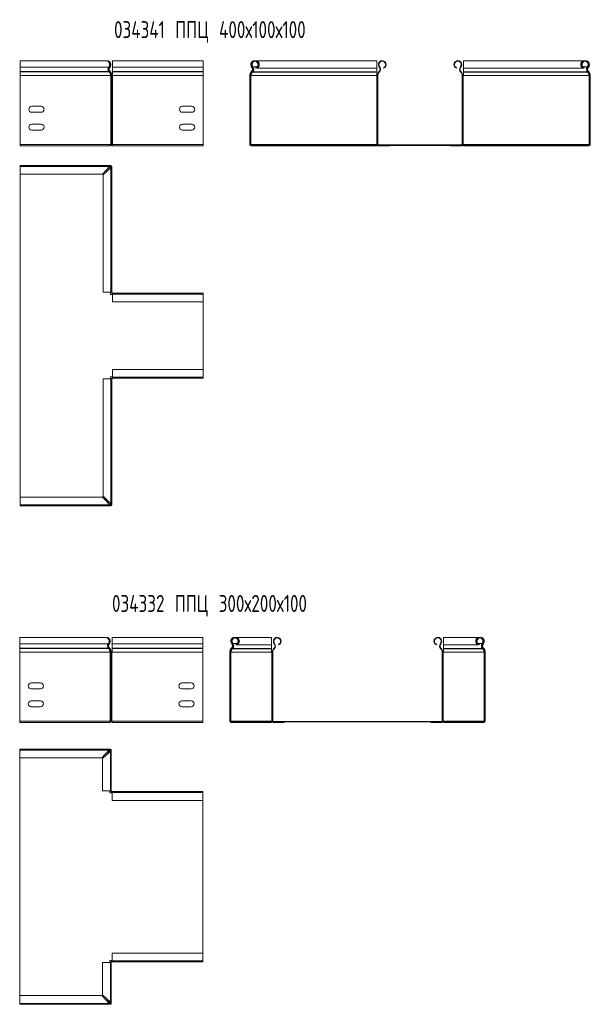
# Model space of a CAD drawing. Header units: millimetres. Extents: x -30 to 2745, y -5003 to 488.
# Tile 6 of 12: x 2074 to 2745, y -3547 to -2389. Entities that reach past the tile are written whole.
import ezdxf

# ---------------------------------------------------------------- set-up
doc = ezdxf.new("R2010")
doc.units = ezdxf.units.MM
doc.styles.add('SLDTEXTSTYLE0', font='TXT', dxfattribs={"width": 0.7, "bigfont": 'bigfont'})

msp = doc.modelspace()

# ---------------------------------------------------------------- linework, layer by layer
at = {"color": 7, "linetype": 'Continuous', "lineweight": 15}
for p, q in [((2176, -2437.7), (2075, -2437.7)), ((2075, -2437.7), (2075, -2445.2)), ((2290, -2437.7), (2183.5, -2437.7)), ((2183.5, -2437.7), (2183.5, -2445.2)), ((2290, -2437.7), (2290, -2445.2)), ((2493.7, -2437.7), (2351.2, -2437.7)), ((2351.2, -2437.7), (2351.2, -2437.9)), ((2493.7, -2446.5), (2493.7, -2437.7)), ((2738, -2437.7), (2595.6, -2437.7)), ((2595.6, -2437.7), (2595.6, -2446.5)), ((2738, -2437.9), (2738, -2437.7)), ((2179, -2445.2), (2075, -2445.2)), ((2075, -2445.2), (2075, -2450.5)), ((2075, -2450.5), (2075, -2450.8)), ((2179.2, -2450.5), (2075, -2450.5)), ((2075, -2450.8), (2075, -2455)), ((2179.6, -2450.8), (2075, -2450.8)), ((2179.6, -2450.8), (2179.2, -2450.5)), ((2180, -2444.8), (2180.4, -2445.2)), ((2180.2, -2450.8), (2180.6, -2450.5)), ((2180.2, -2450.8), (2180.5, -2451.2)), ((2180.5, -2451.2), (2180.9, -2450.8)), ((2180.6, -2450.5), (2180.9, -2450.8)), ((2290, -2445.2), (2183.5, -2445.2)), ((2183.5, -2445.2), (2183.5, -2450.5)), ((2290, -2450.5), (2183.5, -2450.5)), ((2183.5, -2450.5), (2183.5, -2450.8)), ((2290, -2450.8), (2183.5, -2450.8)), ((2183.5, -2450.8), (2183.5, -2455)), ((2290, -2445.2), (2290, -2450.5)), ((2290, -2450.5), (2290, -2450.8)), ((2290, -2450.8), (2290, -2455)), ((2346.6, -2450.5), (2346.3, -2450.8)), ((2346.3, -2450.8), (2346.7, -2451.2)), ((2347, -2450.8), (2346.6, -2450.5)), ((2347, -2450.8), (2346.7, -2451.2)), ((2346.8, -2445.2), (2347.2, -2444.8)), ((2347.6, -2450.8), (2348, -2450.5)), ((2347.6, -2451.2), (2348, -2450.8)), ((2347.6, -2451.2), (2347.6, -2450.8)), ((2347.6, -2451.2), (2493.7, -2451.2)), ((2348, -2450.8), (2348, -2450.5)), ((2348, -2450.8), (2493.7, -2450.8)), ((2348.2, -2444.8), (2348.2, -2445.2)), ((2351.9, -2446.5), (2351.7, -2446)), ((2352.8, -2446.5), (2352.8, -2446)), ((2352.8, -2446.5), (2493.7, -2446.5)), ((2493.7, -2446.5), (2493.7, -2450.8)), ((2493.7, -2450.8), (2493.7, -2451.2)), ((2493.7, -2451.2), (2493.7, -2455)), ((2496.3, -2450.8), (2496.6, -2450.5)), ((2496.3, -2450.8), (2496.7, -2451.2)), ((2496.6, -2450.5), (2497, -2450.8)), ((2496.7, -2451.2), (2497, -2450.8)), ((2496.8, -2445.2), (2497.2, -2444.8)), ((2501.9, -2446.5), (2501.7, -2446)), ((2587.4, -2446.5), (2587.6, -2446)), ((2592.5, -2445.2), (2592, -2444.8)), ((2592.6, -2450.5), (2592.2, -2450.8)), ((2592.2, -2450.8), (2592.6, -2451.2)), ((2592.6, -2450.5), (2593, -2450.8)), ((2593, -2450.8), (2592.6, -2451.2)), ((2595.6, -2446.5), (2736.4, -2446.5)), ((2595.6, -2450.8), (2595.6, -2446.5)), ((2595.6, -2450.8), (2741.3, -2450.8)), ((2595.6, -2451.2), (2595.6, -2450.8)), ((2595.6, -2451.2), (2741.7, -2451.2)), ((2595.6, -2455), (2595.6, -2451.2)), ((2736.4, -2446.5), (2736.4, -2446)), ((2737.4, -2446.5), (2737.6, -2446)), ((2741.1, -2444.8), (2741.1, -2445.2)), ((2741.3, -2450.8), (2741.3, -2450.5)), ((2741.3, -2450.5), (2741.7, -2450.8)), ((2741.3, -2450.8), (2741.7, -2451.2)), ((2741.7, -2451.2), (2741.7, -2450.8)), ((2742, -2444.8), (2742.5, -2445.2)), ((2742.6, -2450.5), (2742.2, -2450.8)), ((2742.2, -2450.8), (2742.6, -2451.2)), ((2742.6, -2450.5), (2743, -2450.8)), ((2742.6, -2451.2), (2743, -2450.8)), ((2181.1, -2455), (2075, -2455)), ((2075, -2455), (2075, -2536.2)), ((2181.3, -2455), (2181.1, -2455)), ((2181.3, -2536.2), (2181.3, -2455)), ((2181.3, -2455), (2182.6, -2455)), ((2182.6, -2536.2), (2182.6, -2455)), ((2182.6, -2455), (2183.3, -2455)), ((2183.3, -2455), (2183.3, -2536.2)), ((2183.5, -2455), (2183.3, -2455)), ((2290, -2455), (2183.5, -2455)), ((2290, -2455), (2290, -2536.2)), ((2345.2, -2455), (2344.6, -2455)), ((2344.6, -2455), (2344.6, -2536.2)), ((2345.2, -2455), (2345.2, -2536.2)), ((2345.9, -2455), (2345.2, -2455)), ((2345.9, -2536.2), (2345.9, -2455)), ((2345.9, -2455), (2346.1, -2455)), ((2346.1, -2455), (2493.7, -2455)), ((2493.7, -2455), (2493.9, -2455)), ((2493.9, -2455), (2493.9, -2536.2)), ((2495.2, -2455), (2493.9, -2455)), ((2495.2, -2455), (2495.2, -2536.2)), ((2595.3, -2455), (2594.1, -2455)), ((2594.1, -2455), (2594.1, -2536.2)), ((2595.3, -2455), (2595.3, -2536.2)), ((2595.3, -2455), (2595.6, -2455)), ((2595.6, -2455), (2743.2, -2455)), ((2743.2, -2455), (2743.4, -2455)), ((2743.4, -2536.2), (2743.4, -2455)), ((2744.1, -2455), (2743.4, -2455)), ((2744.6, -2455), (2744.1, -2455)), ((2744.1, -2455), (2744.1, -2536.2)), ((2744.6, -2455), (2744.6, -2536.2)), ((2088.5, -2491.2), (2099.5, -2491.2)), ((2099.5, -2498.2), (2088.5, -2498.2)), ((2265.5, -2491.2), (2276.5, -2491.2)), ((2276.5, -2498.2), (2265.5, -2498.2)), ((2088.5, -2512.2), (2099.5, -2512.2)), ((2099.5, -2519.2), (2088.5, -2519.2)), ((2265.5, -2512.2), (2276.5, -2512.2)), ((2276.5, -2519.2), (2265.5, -2519.2)), ((2181.1, -2536.2), (2075, -2536.2)), ((2075, -2536.2), (2075, -2537.7)), ((2180.1, -2537.7), (2075, -2537.7)), ((2181.1, -2537.7), (2180.1, -2537.7)), ((2180.9, -2537.1), (2181.1, -2537.1)), ((2181.3, -2536.2), (2181.1, -2536.2)), ((2181.1, -2536.4), (2182, -2536.4)), ((2181.1, -2536.5), (2181.1, -2537.1)), ((2181.1, -2537.1), (2181.1, -2537.7)), ((2182.6, -2536.2), (2181.3, -2536.2)), ((2182.2, -2537.1), (2183.5, -2537.1)), ((2183.3, -2536.2), (2182.6, -2536.2)), ((2182.6, -2536.4), (2183.5, -2536.4)), ((2183.5, -2536.2), (2183.3, -2536.2)), ((2290, -2536.2), (2183.5, -2536.2)), ((2183.5, -2536.2), (2183.5, -2537.7)), ((2290, -2537.7), (2183.5, -2537.7)), ((2290, -2536.2), (2290, -2537.7)), ((2290, -2536.2), (2290, -2537.1)), ((2344.6, -2536.2), (2345.2, -2536.2)), ((2345.2, -2536.2), (2345.9, -2536.2)), ((2345.9, -2536.2), (2346.1, -2536.2)), ((2346.1, -2536.2), (2493.7, -2536.2)), ((2346.1, -2536.4), (2346.1, -2537.1)), ((2346.1, -2536.4), (2743.1, -2536.4)), ((2346.1, -2537.1), (2346.1, -2537.1)), ((2346.1, -2537.1), (2346.1, -2537.7)), ((2346.1, -2537.1), (2358.6, -2537.1)), ((2346.1, -2537.7), (2358.6, -2537.7)), ((2358.6, -2537.1), (2730.6, -2537.1)), ((2358.6, -2537.1), (2358.6, -2537.7)), ((2359.6, -2537.7), (2358.6, -2537.7)), ((2359.6, -2537.1), (2359.6, -2537.7)), ((2359.6, -2537.7), (2493.7, -2537.7)), ((2493.7, -2536.2), (2493.7, -2536.4)), ((2493.7, -2536.2), (2493.9, -2536.2)), ((2493.7, -2537.1), (2493.7, -2537.7)), ((2493.9, -2536.2), (2495.2, -2536.2)), ((2494.7, -2536.4), (2494.6, -2536.2)), ((2496.1, -2537.1), (2496.1, -2537.7)), ((2508.6, -2537.7), (2496.1, -2537.7)), ((2508.6, -2537.1), (2508.6, -2537.7)), ((2580.6, -2537.1), (2580.6, -2537.7)), ((2593.1, -2537.7), (2580.6, -2537.7)), ((2593.1, -2537.1), (2593.1, -2537.7)), ((2594.1, -2536.2), (2595.3, -2536.2)), ((2594.6, -2536.2), (2594.6, -2536.4)), ((2595.3, -2536.2), (2595.6, -2536.2)), ((2595.6, -2536.2), (2743.2, -2536.2)), ((2595.6, -2536.4), (2595.6, -2536.2)), ((2595.6, -2537.1), (2595.6, -2537.7)), ((2595.6, -2537.7), (2729.7, -2537.7)), ((2729.7, -2537.1), (2729.7, -2537.7)), ((2730.6, -2537.7), (2729.7, -2537.7)), ((2730.6, -2537.1), (2730.6, -2537.7)), ((2743.1, -2537.1), (2730.6, -2537.1)), ((2743.1, -2537.7), (2730.6, -2537.7)), ((2743.1, -2536.4), (2743.1, -2537.1)), ((2743.1, -2537.7), (2743.1, -2537.1)), ((2743.1, -2537.1), (2743.1, -2537.1)), ((2743.2, -2536.2), (2743.4, -2536.2)), ((2743.4, -2536.2), (2744.1, -2536.2)), ((2744.1, -2536.2), (2744.6, -2536.2)), ((2075, -2561.9), (2075, -2560.8)), ((2075, -2560.8), (2181.1, -2560.8)), ((2180, -2561.9), (2075, -2561.9)), ((2075, -2571), (2075, -2561.9)), ((2171.4, -2571), (2176, -2566.4)), ((2176.9, -2567.4), (2172.3, -2571.9)), ((2176, -2566.4), (2180, -2561.9)), ((2176, -2566.4), (2180, -2562.4)), ((2180.9, -2563.4), (2176.9, -2567.4)), ((2181.4, -2563.4), (2176.9, -2567.4)), ((2180, -2561.9), (2181.1, -2560.8)), ((2180, -2562.4), (2181.1, -2561.3)), ((2180, -2562.4), (2180, -2561.9)), ((2181.1, -2562.3), (2180.1, -2562.3)), ((2182, -2562.3), (2180.9, -2563.4)), ((2181.4, -2563.4), (2180.9, -2563.4)), ((2181.1, -2561.3), (2181.1, -2560.8)), ((2181.1, -2560.8), (2181.3, -2560.8)), ((2181.1, -2561.3), (2181.3, -2561.3)), ((2181.1, -2563.4), (2181.1, -2562.3)), ((2181.3, -2561.3), (2181.3, -2560.8)), ((2182.6, -2562.3), (2181.4, -2563.3)), ((2181.4, -2709.8), (2181.4, -2563.4)), ((2182, -2562), (2182, -2562.3)), ((2182, -2562), (2182.6, -2562)), ((2182, -2562.3), (2182.6, -2562.3)), ((2182.6, -2562), (2182.6, -2562.3)), ((2182.6, -2562.3), (2182.6, -2709.8)), ((2075, -2571), (2171.4, -2571)), ((2075, -2571), (2075, -2950.5)), ((2075, -2571), (2075, -2574.8)), ((2075, -2574.8), (2075, -2574.8)), ((2172.3, -2571.9), (2172.3, -2709.8)), ((2172.3, -2709.8), (2181.4, -2709.8)), ((2181.1, -2712.3), (2181.1, -2709.8)), ((2183.5, -2712.3), (2181.1, -2712.3)), ((2181.4, -2709.8), (2182.6, -2709.8)), ((2182, -2709.8), (2182, -2710.1)), ((2182.6, -2710.1), (2182, -2710.1)), ((2182.6, -2709.8), (2182.6, -2710.1)), ((2183.3, -2710.8), (2183.3, -2711.3)), ((2183.3, -2710.8), (2183.5, -2710.8)), ((2183.3, -2711.3), (2183.5, -2711.3)), ((2183.5, -2710.8), (2290, -2710.8)), ((2183.5, -2710.8), (2183.5, -2711.9)), ((2290, -2711.9), (2183.5, -2711.9)), ((2183.5, -2711.9), (2183.5, -2721)), ((2290, -2711.9), (2290, -2710.8)), ((2290, -2721), (2290, -2711.9)), ((2183.5, -2721), (2290, -2721)), ((2290, -2800.5), (2290, -2721)), ((2290, -2721), (2290, -2724.8)), ((2290, -2724.8), (2290, -2724.8)), ((2290, -2800.5), (2183.5, -2800.5)), ((2183.5, -2800.5), (2183.5, -2809.6)), ((2290, -2800.5), (2290, -2796.8)), ((2290, -2796.8), (2290, -2796.8)), ((2290, -2800.5), (2290, -2809.6)), ((2172.3, -2811.7), (2172.3, -2949.6)), ((2181.4, -2811.7), (2172.3, -2811.7)), ((2181.1, -2809.3), (2183.5, -2809.3)), ((2181.1, -2811.7), (2181.1, -2809.3)), ((2181.4, -2958.2), (2181.4, -2811.7)), ((2182.6, -2811.7), (2181.4, -2811.7)), ((2182.6, -2811.5), (2182, -2811.5)), ((2182, -2811.5), (2182, -2811.7)), ((2182.6, -2811.5), (2182.6, -2811.7)), ((2182.6, -2811.7), (2182.6, -2959.3)), ((2183.3, -2810.8), (2183.3, -2810.2)), ((2183.5, -2810.2), (2183.3, -2810.2)), ((2183.5, -2810.8), (2183.3, -2810.8)), ((2183.5, -2809.6), (2290, -2809.6)), ((2183.5, -2809.6), (2183.5, -2810.8)), ((2290, -2810.8), (2183.5, -2810.8)), ((2290, -2809.6), (2290, -2810.8)), ((2075, -2950.5), (2075, -2946.8)), ((2075, -2946.8), (2075, -2946.8)), ((2171.4, -2950.5), (2075, -2950.5)), ((2075, -2950.5), (2075, -2959.6)), ((2176, -2955.1), (2171.4, -2950.5)), ((2172.3, -2949.6), (2176.9, -2954.2)), ((2075, -2959.6), (2180, -2959.6)), ((2075, -2959.6), (2075, -2960.8)), ((2181.1, -2960.8), (2075, -2960.8)), ((2180, -2959.1), (2176, -2955.1)), ((2180, -2959.6), (2176, -2955.1)), ((2176.9, -2954.2), (2181.4, -2958.2)), ((2176.9, -2954.2), (2180.9, -2958.2)), ((2180, -2959.6), (2180, -2959.1)), ((2181.1, -2960.2), (2180, -2959.1)), ((2181.1, -2960.8), (2180, -2959.6)), ((2180.1, -2959.3), (2181.1, -2959.3)), ((2180.9, -2958.2), (2181.4, -2958.2)), ((2180.9, -2958.2), (2182, -2959.3)), ((2181.1, -2959.3), (2181.1, -2958.2)), ((2181.1, -2960.2), (2181.1, -2960.8)), ((2181.3, -2960.2), (2181.1, -2960.2)), ((2181.3, -2960.8), (2181.1, -2960.8)), ((2181.3, -2960.2), (2181.3, -2960.8)), ((2181.4, -2958.2), (2182.6, -2959.3)), ((2182, -2959.3), (2182.6, -2959.3)), ((2182, -2959.3), (2182, -2959.5)), ((2182, -2959.5), (2182.6, -2959.5)), ((2182.6, -2959.3), (2182.6, -2959.5)), ((2175.3, -3115.5), (2074.3, -3115.5)), ((2074.3, -3115.5), (2074.3, -3122.9)), ((2178.4, -3122.9), (2074.3, -3122.9)), ((2074.3, -3122.9), (2074.3, -3128.3)), ((2179.3, -3122.6), (2179.7, -3122.9)), ((2289.3, -3115.5), (2182.8, -3115.5)), ((2182.8, -3115.5), (2182.8, -3122.9)), ((2289.3, -3122.9), (2182.8, -3122.9)), ((2182.8, -3122.9), (2182.8, -3128.3)), ((2289.3, -3115.5), (2289.3, -3122.9)), ((2289.3, -3122.9), (2289.3, -3128.3)), ((2323.4, -3122.9), (2323.8, -3122.6)), ((2324.7, -3122.6), (2324.7, -3122.9)), ((2370.3, -3115.5), (2327.8, -3115.5)), ((2327.8, -3115.5), (2327.8, -3115.7)), ((2328.5, -3124.3), (2328.3, -3123.8)), ((2329.4, -3124.3), (2329.4, -3123.8)), ((2329.4, -3124.3), (2370.3, -3124.3)), ((2370.3, -3124.3), (2370.3, -3115.5)), ((2370.3, -3124.3), (2370.3, -3128.6)), ((2373.4, -3122.9), (2373.8, -3122.6)), ((2378.5, -3124.3), (2378.3, -3123.8)), ((2564, -3124.3), (2564.1, -3123.8)), ((2569, -3122.9), (2568.6, -3122.6)), ((2614.6, -3115.5), (2572.1, -3115.5)), ((2572.1, -3115.5), (2572.1, -3124.3)), ((2572.1, -3124.3), (2613, -3124.3)), ((2572.1, -3128.6), (2572.1, -3124.3)), ((2613, -3124.3), (2613, -3123.8)), ((2614, -3124.3), (2614.1, -3123.8)), ((2614.6, -3115.7), (2614.6, -3115.5)), ((2617.7, -3122.6), (2617.7, -3122.9)), ((2618.6, -3122.6), (2619, -3122.9)), ((2074.3, -3128.3), (2074.3, -3128.6)), ((2178.6, -3128.3), (2074.3, -3128.3)), ((2074.3, -3128.6), (2074.3, -3132.7)), ((2178.9, -3128.6), (2074.3, -3128.6)), ((2074.3, -3132.7), (2074.3, -3214)), ((2180.4, -3132.7), (2074.3, -3132.7)), ((2178.9, -3128.6), (2178.6, -3128.3)), ((2179.5, -3128.6), (2179.9, -3128.3)), ((2179.5, -3128.6), (2179.9, -3129)), ((2179.9, -3128.3), (2180.3, -3128.6)), ((2179.9, -3129), (2180.3, -3128.6)), ((2180.7, -3132.7), (2180.4, -3132.7)), ((2180.7, -3214), (2180.7, -3132.7)), ((2180.7, -3132.7), (2181.9, -3132.7)), ((2181.9, -3214), (2181.9, -3132.7)), ((2181.9, -3132.7), (2182.6, -3132.7)), ((2182.6, -3132.7), (2182.6, -3214)), ((2182.8, -3132.7), (2182.6, -3132.7)), ((2289.3, -3128.3), (2182.8, -3128.3)), ((2182.8, -3128.3), (2182.8, -3128.6)), ((2289.3, -3128.6), (2182.8, -3128.6)), ((2182.8, -3128.6), (2182.8, -3132.7)), ((2289.3, -3132.7), (2182.8, -3132.7)), ((2289.3, -3128.3), (2289.3, -3128.6)), ((2289.3, -3128.6), (2289.3, -3132.7)), ((2289.3, -3132.7), (2289.3, -3214)), ((2321.8, -3132.7), (2321.2, -3132.7)), ((2321.2, -3132.7), (2321.2, -3214)), ((2321.8, -3132.7), (2321.8, -3214)), ((2322.5, -3132.7), (2321.8, -3132.7)), ((2322.5, -3214), (2322.5, -3132.7)), ((2322.5, -3132.7), (2322.7, -3132.7)), ((2322.7, -3132.7), (2370.3, -3132.7)), ((2323.2, -3128.3), (2322.9, -3128.6)), ((2322.9, -3128.6), (2323.3, -3129)), ((2323.6, -3128.6), (2323.2, -3128.3)), ((2323.6, -3128.6), (2323.3, -3129)), ((2324.2, -3128.6), (2324.5, -3128.3)), ((2324.2, -3129), (2324.5, -3128.6)), ((2324.2, -3129), (2324.2, -3128.6)), ((2324.2, -3129), (2370.3, -3129)), ((2324.5, -3128.6), (2324.5, -3128.3)), ((2324.5, -3128.6), (2370.3, -3128.6)), ((2370.3, -3128.6), (2370.3, -3129)), ((2370.3, -3129), (2370.3, -3132.7)), ((2370.3, -3132.7), (2370.5, -3132.7)), ((2370.5, -3132.7), (2370.5, -3214)), ((2371.8, -3132.7), (2370.5, -3132.7)), ((2371.8, -3132.7), (2371.8, -3214)), ((2372.9, -3128.6), (2373.2, -3128.3)), ((2372.9, -3128.6), (2373.3, -3129)), ((2373.2, -3128.3), (2373.6, -3128.6)), ((2373.3, -3129), (2373.6, -3128.6)), ((2569.2, -3128.3), (2568.8, -3128.6)), ((2568.8, -3128.6), (2569.2, -3129)), ((2569.2, -3128.3), (2569.6, -3128.6)), ((2569.6, -3128.6), (2569.2, -3129)), ((2570.7, -3132.7), (2570.7, -3214)), ((2571.9, -3132.7), (2570.7, -3132.7)), ((2571.9, -3132.7), (2571.9, -3214)), ((2571.9, -3132.7), (2572.1, -3132.7)), ((2572.1, -3128.6), (2617.9, -3128.6)), ((2572.1, -3129), (2572.1, -3128.6)), ((2572.1, -3129), (2618.2, -3129)), ((2572.1, -3132.7), (2572.1, -3129)), ((2572.1, -3132.7), (2619.7, -3132.7)), ((2617.9, -3128.6), (2617.9, -3128.3)), ((2617.9, -3128.3), (2618.2, -3128.6)), ((2617.9, -3128.6), (2618.2, -3129)), ((2618.2, -3129), (2618.2, -3128.6)), ((2619.2, -3128.3), (2618.8, -3128.6)), ((2618.8, -3128.6), (2619.2, -3129)), ((2619.2, -3128.3), (2619.6, -3128.6)), ((2619.2, -3129), (2619.6, -3128.6)), ((2619.7, -3132.7), (2620, -3132.7)), ((2620, -3214), (2620, -3132.7)), ((2620.7, -3132.7), (2620, -3132.7)), ((2621.2, -3132.7), (2620.7, -3132.7)), ((2620.7, -3132.7), (2620.7, -3214)), ((2621.2, -3132.7), (2621.2, -3214)), ((2087.8, -3169), (2098.8, -3169)), ((2264.8, -3169), (2275.8, -3169)), ((2098.8, -3176), (2087.8, -3176)), ((2275.8, -3176), (2264.8, -3176)), ((2087.8, -3190), (2098.8, -3190)), ((2264.8, -3190), (2275.8, -3190)), ((2098.8, -3197), (2087.8, -3197)), ((2275.8, -3197), (2264.8, -3197)), ((2180.4, -3214), (2074.3, -3214)), ((2074.3, -3214), (2074.3, -3215.5)), ((2179.5, -3215.5), (2074.3, -3215.5)), ((2180.4, -3215.5), (2179.5, -3215.5)), ((2180.2, -3214.9), (2180.4, -3214.9)), ((2180.7, -3214), (2180.4, -3214)), ((2180.4, -3214.2), (2181.3, -3214.2)), ((2180.4, -3214.3), (2180.4, -3214.9)), ((2180.4, -3214.9), (2180.4, -3215.5)), ((2181.9, -3214), (2180.7, -3214)), ((2181.6, -3214.9), (2182.8, -3214.9)), ((2182.6, -3214), (2181.9, -3214)), ((2181.9, -3214.2), (2182.8, -3214.2)), ((2182.8, -3214), (2182.6, -3214)), ((2289.3, -3214), (2182.8, -3214)), ((2182.8, -3214), (2182.8, -3215.5)), ((2289.3, -3215.5), (2182.8, -3215.5)), ((2289.3, -3214), (2289.3, -3214.9)), ((2289.3, -3214), (2289.3, -3215.5)), ((2321.2, -3214), (2321.8, -3214)), ((2321.8, -3214), (2322.5, -3214)), ((2322.5, -3214), (2322.7, -3214)), ((2322.7, -3214), (2370.3, -3214)), ((2322.7, -3214.2), (2619.7, -3214.2)), ((2322.7, -3214.2), (2322.7, -3214.9)), ((2322.7, -3214.9), (2322.7, -3214.9)), ((2322.7, -3214.9), (2322.7, -3215.5)), ((2322.7, -3214.9), (2335.2, -3214.9)), ((2322.7, -3215.5), (2335.2, -3215.5)), ((2335.2, -3214.9), (2607.2, -3214.9)), ((2335.2, -3214.9), (2335.2, -3215.5)), ((2336.1, -3215.5), (2335.2, -3215.5)), ((2336.1, -3214.9), (2336.1, -3215.5)), ((2336.1, -3215.5), (2370.3, -3215.5)), ((2370.3, -3214), (2370.3, -3214.2)), ((2370.3, -3214), (2370.5, -3214)), ((2370.3, -3214.9), (2370.3, -3215.5)), ((2370.5, -3214), (2371.8, -3214)), ((2371.2, -3214.2), (2371.2, -3214)), ((2372.7, -3214.9), (2372.7, -3215.5)), ((2385.2, -3215.5), (2372.7, -3215.5)), ((2385.2, -3214.9), (2385.2, -3215.5)), ((2557.2, -3214.9), (2557.2, -3215.5)), ((2569.7, -3215.5), (2557.2, -3215.5)), ((2569.7, -3214.9), (2569.7, -3215.5)), ((2570.7, -3214), (2571.9, -3214)), ((2571.2, -3214), (2571.2, -3214.2)), ((2571.9, -3214), (2572.1, -3214)), ((2572.1, -3214.2), (2572.1, -3214)), ((2572.1, -3214), (2619.7, -3214)), ((2572.1, -3214.9), (2572.1, -3215.5)), ((2572.1, -3215.5), (2606.3, -3215.5)), ((2606.3, -3214.9), (2606.3, -3215.5)), ((2607.2, -3215.5), (2606.3, -3215.5)), ((2607.2, -3214.9), (2607.2, -3215.5)), ((2619.7, -3214.9), (2607.2, -3214.9)), ((2619.7, -3215.5), (2607.2, -3215.5)), ((2619.7, -3214), (2620, -3214)), ((2619.7, -3214.2), (2619.7, -3214.9)), ((2619.7, -3214.9), (2619.7, -3214.9)), ((2619.7, -3215.5), (2619.7, -3214.9)), ((2620, -3214), (2620.7, -3214)), ((2620.7, -3214), (2621.2, -3214)), ((2074.3, -3247.9), (2074.3, -3246.7)), ((2074.3, -3246.7), (2180.4, -3246.7)), ((2179.3, -3247.9), (2074.3, -3247.9)), ((2074.3, -3257), (2074.3, -3247.9)), ((2175.3, -3252.4), (2179.3, -3247.9)), ((2175.3, -3252.4), (2179.3, -3248.4)), ((2180.2, -3249.4), (2176.2, -3253.4)), ((2180.8, -3249.4), (2176.2, -3253.4)), ((2179.3, -3248.4), (2180.4, -3247.3)), ((2179.3, -3248.4), (2179.3, -3247.9)), ((2179.4, -3247.9), (2180.4, -3246.7)), ((2180.4, -3248.2), (2179.5, -3248.2)), ((2181.4, -3248.2), (2180.2, -3249.4)), ((2180.8, -3249.4), (2180.2, -3249.4)), ((2180.4, -3247.3), (2180.4, -3246.7)), ((2180.4, -3246.7), (2180.7, -3246.7)), ((2180.4, -3247.3), (2180.7, -3247.3)), ((2180.4, -3249.4), (2180.4, -3248.2)), ((2180.7, -3247.3), (2180.7, -3246.7)), ((2181.9, -3248.2), (2180.7, -3249.3)), ((2180.8, -3295.8), (2180.8, -3249.4)), ((2181.4, -3248), (2181.9, -3248)), ((2181.4, -3248), (2181.4, -3248.2)), ((2181.4, -3248.2), (2181.9, -3248.2)), ((2181.9, -3248), (2181.9, -3248.2)), ((2181.9, -3248.2), (2181.9, -3295.8)), ((2074.3, -3257), (2170.7, -3257)), ((2074.3, -3257), (2074.3, -3536.5)), ((2074.3, -3257), (2074.3, -3260.7)), ((2074.3, -3260.7), (2074.3, -3260.7)), ((2170.7, -3257), (2175.3, -3252.4)), ((2176.2, -3253.4), (2171.7, -3257.9)), ((2171.7, -3257.9), (2171.7, -3295.8)), ((2171.7, -3295.8), (2180.8, -3295.8)), ((2180.4, -3298.2), (2180.4, -3295.8)), ((2182.8, -3298.2), (2180.4, -3298.2)), ((2180.8, -3295.8), (2181.9, -3295.8)), ((2181.4, -3295.8), (2181.4, -3296)), ((2181.9, -3296), (2181.4, -3296)), ((2181.9, -3295.8), (2181.9, -3296)), ((2182.6, -3296.7), (2182.6, -3297.3)), ((2182.6, -3296.7), (2182.8, -3296.7)), ((2182.6, -3297.3), (2182.8, -3297.3)), ((2182.8, -3296.7), (2289.3, -3296.7)), ((2182.8, -3296.7), (2182.8, -3297.9)), ((2289.3, -3297.9), (2182.8, -3297.9)), ((2182.8, -3297.9), (2182.8, -3307)), ((2289.3, -3297.9), (2289.3, -3296.7)), ((2289.3, -3307), (2289.3, -3297.9)), ((2182.8, -3307), (2289.3, -3307)), ((2289.3, -3486.5), (2289.3, -3307)), ((2289.3, -3307), (2289.3, -3310.7)), ((2289.3, -3310.7), (2289.3, -3310.7)), ((2289.3, -3486.5), (2289.3, -3482.7)), ((2289.3, -3482.7), (2289.3, -3482.7)), ((2289.3, -3486.5), (2182.8, -3486.5)), ((2182.8, -3486.5), (2182.8, -3495.6)), ((2289.3, -3486.5), (2289.3, -3495.6)), ((2171.7, -3497.7), (2171.7, -3535.6)), ((2180.8, -3497.7), (2171.7, -3497.7)), ((2180.4, -3495.2), (2182.8, -3495.2)), ((2180.4, -3497.7), (2180.4, -3495.2)), ((2180.8, -3544.1), (2180.8, -3497.7)), ((2181.9, -3497.7), (2180.8, -3497.7)), ((2181.9, -3497.4), (2181.4, -3497.4)), ((2181.4, -3497.4), (2181.4, -3497.7)), ((2181.9, -3497.4), (2181.9, -3497.7)), ((2181.9, -3497.7), (2181.9, -3545.3)), ((2182.6, -3496.7), (2182.6, -3496.2)), ((2182.8, -3496.2), (2182.6, -3496.2)), ((2182.8, -3496.7), (2182.6, -3496.7)), ((2182.8, -3495.6), (2289.3, -3495.6)), ((2182.8, -3495.6), (2182.8, -3496.7)), ((2289.3, -3496.7), (2182.8, -3496.7)), ((2289.3, -3495.6), (2289.3, -3496.7)), ((2074.3, -3536.5), (2074.3, -3532.7)), ((2074.3, -3532.7), (2074.3, -3532.7)), ((2170.7, -3536.5), (2074.3, -3536.5)), ((2074.3, -3536.5), (2074.3, -3545.6)), ((2175.3, -3541.1), (2170.7, -3536.5)), ((2171.7, -3535.6), (2176.2, -3540.1)), ((2179.3, -3545.1), (2175.3, -3541.1)), ((2179.3, -3545.6), (2175.3, -3541.1)), ((2176.2, -3540.1), (2180.8, -3544.1)), ((2176.2, -3540.1), (2180.2, -3544.1)), ((2074.3, -3545.6), (2179.3, -3545.6)), ((2074.3, -3545.6), (2074.3, -3546.7)), ((2180.4, -3546.7), (2074.3, -3546.7)), ((2179.3, -3545.6), (2179.3, -3545.1)), ((2180.4, -3546.2), (2179.3, -3545.1)), ((2180.4, -3546.7), (2179.4, -3545.6)), ((2179.5, -3545.2), (2180.4, -3545.2)), ((2180.2, -3544.1), (2180.8, -3544.1)), ((2180.2, -3544.1), (2181.4, -3545.3)), ((2180.4, -3545.2), (2180.4, -3544.1)), ((2180.4, -3546.2), (2180.4, -3546.7)), ((2180.7, -3546.2), (2180.4, -3546.2)), ((2180.7, -3546.7), (2180.4, -3546.7)), ((2180.7, -3546.2), (2180.7, -3546.7)), ((2180.8, -3544.2), (2181.9, -3545.3)), ((2181.4, -3545.3), (2181.9, -3545.3)), ((2181.4, -3545.3), (2181.4, -3545.5)), ((2181.4, -3545.5), (2181.9, -3545.5)), ((2181.9, -3545.3), (2181.9, -3545.5))]:
    msp.add_line(p, q, dxfattribs=at)
at = {"color": 8, "linetype": 'Continuous', "lineweight": 15}
for p, q in [((2348.2, -2444.8), (2353.4, -2444.8)), ((2354.1, -2444.8), (2354.8, -2444.8)), ((2734.5, -2444.8), (2735.2, -2444.8)), ((2735.9, -2444.8), (2741.1, -2444.8)), ((2324.7, -3122.6), (2330, -3122.6)), ((2330.7, -3122.6), (2331.3, -3122.6)), ((2611.1, -3122.6), (2611.8, -3122.6)), ((2612.5, -3122.6), (2617.7, -3122.6))]:
    msp.add_line(p, q, dxfattribs=at)
at = {"color": 7, "linetype": 'Continuous', "lineweight": 15, "flags": 128}
for points in [[(2495.2, -2536.4), (2495.2, -2536.4), (2495.2, -2536.2)], [(2594.1, -2536.2), (2594.1, -2536.4), (2594.1, -2536.4)], [(2371.8, -3214.2), (2371.8, -3214.2), (2371.8, -3214)], [(2570.7, -3214), (2570.6, -3214.2), (2570.6, -3214.2)]]:
    msp.add_lwpolyline(points, dxfattribs=at)
at = {"color": 7, "linetype": 'Continuous', "lineweight": 15}
for centre, radius, start, end in [((2176.9, -2442.2), 4.55, 90, 96.2731), ((2176.9, -2442.2), 4.55, 320.3175, 90), ((2176.9, -2442.2), 4, 320.3175, 71.351), ((2350.3, -2442.2), 4.55, 290.35, 219.6825), ((2350.3, -2442.2), 4, 290.35, 219.6825), ((2351.2, -2442.2), 4, 96.7063, 219.6825), ((2351.2, -2442.2), 4.55, 290.35, 90), ((2500.3, -2442.2), 4.55, 290.35, 219.6825), ((2500.3, -2442.2), 4, 290.35, 219.6825), ((2589, -2442.2), 4.55, 320.3175, 249.65), ((2589, -2442.2), 4, 320.3175, 249.65), ((2738, -2442.2), 4.55, 90, 249.65), ((2739, -2442.2), 4.55, 320.3175, 249.65), ((2739, -2442.2), 4, 320.3175, 249.65), ((2738, -2442.2), 4, 320.3175, 83.2937), ((2183.5, -2447.7), 4.55, 140.3175, 223.5358), ((2183.5, -2447.7), 4, 140.3175, 223.5358), ((2176.6, -2455), 5.45, 0, 43.5358), ((2176.6, -2455), 6, 0, 43.5358), ((2350.6, -2455), 6, 136.4642, 180), ((2350.6, -2455), 5.45, 136.4642, 180), ((2351.6, -2455), 5.45, 136.4642, 180), ((2343.7, -2447.7), 4, 316.4642, 39.6825), ((2343.7, -2447.7), 4.55, 316.4642, 39.6825), ((2344.7, -2447.7), 4.55, 316.4642, 39.6825), ((2500.6, -2455), 6, 136.4642, 180), ((2500.6, -2455), 5.45, 136.4642, 180), ((2493.7, -2447.7), 4, 316.4642, 39.6825), ((2493.7, -2447.7), 4.55, 316.4642, 39.6825), ((2595.5, -2447.7), 4.55, 140.3175, 223.5358), ((2595.5, -2447.7), 4, 140.3175, 223.5358), ((2588.6, -2455), 5.45, 0, 43.5358), ((2588.6, -2455), 6, 0, 43.5358), ((2744.6, -2447.7), 4.55, 140.3175, 223.5358), ((2745.5, -2447.7), 4.55, 140.3175, 223.5358), ((2745.5, -2447.7), 4, 140.3175, 223.5358), ((2737.7, -2455), 5.45, 0, 43.5358), ((2738.6, -2455), 5.45, 0, 43.5358), ((2738.6, -2455), 6, 0, 43.5358), ((2088.5, -2494.7), 3.5, 90, 270), ((2099.5, -2494.7), 3.5, 270, 90), ((2265.5, -2494.7), 3.5, 90, 270), ((2276.5, -2494.7), 3.5, 270, 90), ((2088.5, -2515.7), 3.5, 90, 270), ((2099.5, -2515.7), 3.5, 270, 90), ((2265.5, -2515.7), 3.5, 90, 270), ((2276.5, -2515.7), 3.5, 270, 90), ((2181.1, -2536.2), 1.5, 270, 0), ((2181.1, -2536.2), 0.95, 270, 0), ((2346.1, -2536.2), 1.5, 180, 270), ((2346.1, -2536.2), 0.95, 180, 270), ((2347.1, -2536.2), 0.95, 180, 195.2575), ((2496.1, -2536.2), 1.5, 219.2965, 270), ((2593.1, -2536.2), 1.5, 270, 320.7035), ((2743.1, -2536.2), 0.95, 270, 0), ((2743.1, -2536.2), 1.5, 270, 0), ((2742.2, -2536.2), 0.95, 344.7425, 0), ((2181.3, -2562), 1.25, 0, 90), ((2181.3, -2562), 0.7, 0, 90), ((2183.3, -2710.1), 1.25, 180, 270), ((2183.3, -2710.1), 0.7, 180, 270), ((2183.3, -2811.5), 1.25, 90, 180), ((2183.3, -2811.5), 0.7, 90, 180), ((2181.3, -2959.5), 0.7, 270, 0), ((2181.3, -2959.5), 1.25, 270, 0), ((2176.2, -3120), 4.55, 90, 96.2731), ((2176.2, -3120), 4.55, 320.3175, 90), ((2176.2, -3120), 4, 320.3175, 71.351), ((2182.8, -3125.5), 4.55, 140.3175, 223.5358), ((2182.8, -3125.5), 4, 140.3175, 223.5358), ((2326.9, -3120), 4.55, 290.35, 219.6825), ((2326.9, -3120), 4, 290.35, 219.6825), ((2320.3, -3125.5), 4, 316.4642, 39.6825), ((2320.3, -3125.5), 4.55, 316.4642, 39.6825), ((2327.8, -3120), 4, 96.7063, 219.6825), ((2321.2, -3125.5), 4.55, 316.4642, 39.6825), ((2327.8, -3120), 4.55, 290.35, 90), ((2376.9, -3120), 4.55, 290.35, 219.6825), ((2376.9, -3120), 4, 290.35, 219.6825), ((2370.3, -3125.5), 4, 316.4642, 39.6825), ((2370.3, -3125.5), 4.55, 316.4642, 39.6825), ((2565.5, -3120), 4.55, 320.3175, 249.65), ((2565.5, -3120), 4, 320.3175, 249.65), ((2572.1, -3125.5), 4.55, 140.3175, 223.5358), ((2572.1, -3125.5), 4, 140.3175, 223.5358), ((2614.6, -3120), 4.55, 90, 249.65), ((2615.5, -3120), 4.55, 320.3175, 249.65), ((2615.5, -3120), 4, 320.3175, 249.65), ((2614.6, -3120), 4, 320.3175, 83.2937), ((2621.2, -3125.5), 4.55, 140.3175, 223.5358), ((2622.1, -3125.5), 4.55, 140.3175, 223.5358), ((2622.1, -3125.5), 4, 140.3175, 223.5358), ((2175.9, -3132.7), 5.45, 0, 43.5358), ((2175.9, -3132.7), 6, 0, 43.5358), ((2327.2, -3132.7), 6, 136.4642, 180), ((2327.2, -3132.7), 5.45, 136.4642, 180), ((2328.1, -3132.7), 5.45, 136.4642, 180), ((2377.2, -3132.7), 6, 136.4642, 180), ((2377.2, -3132.7), 5.45, 136.4642, 180), ((2565.2, -3132.7), 5.45, 0, 43.5358), ((2565.2, -3132.7), 6, 0, 43.5358), ((2614.3, -3132.7), 5.45, 0, 43.5358), ((2615.2, -3132.7), 5.45, 0, 43.5358), ((2615.2, -3132.7), 6, 0, 43.5358), ((2087.8, -3172.5), 3.5, 90, 270), ((2098.8, -3172.5), 3.5, 270, 90), ((2264.8, -3172.5), 3.5, 90, 270), ((2275.8, -3172.5), 3.5, 270, 90), ((2087.8, -3193.5), 3.5, 90, 270), ((2098.8, -3193.5), 3.5, 270, 90), ((2264.8, -3193.5), 3.5, 90, 270), ((2275.8, -3193.5), 3.5, 270, 90), ((2180.4, -3214), 0.95, 270, 0), ((2180.4, -3214), 1.5, 270, 0), ((2322.7, -3214), 1.5, 180, 270), ((2322.7, -3214), 0.95, 180, 270), ((2323.6, -3214), 0.95, 180, 195.2575), ((2372.7, -3214), 1.5, 219.2965, 270), ((2569.7, -3214), 1.5, 270, 320.7035), ((2619.7, -3214), 0.95, 270, 0), ((2619.7, -3214), 1.5, 270, 0), ((2618.8, -3214), 0.95, 344.7425, 0), ((2180.7, -3248), 1.25, 0, 90), ((2180.7, -3248), 0.7, 0, 90), ((2182.6, -3296), 1.25, 180, 270), ((2182.6, -3296), 0.7, 180, 270), ((2182.6, -3497.4), 1.25, 90, 180), ((2182.6, -3497.4), 0.7, 90, 180), ((2180.7, -3545.5), 0.7, 270, 0), ((2180.7, -3545.5), 1.25, 270, 0)]:
    msp.add_arc(centre, radius, start, end, dxfattribs=at)
for centre, major_axis, ratio, start_param, end_param in [((2176, -2442.2), (0, 4.55), 0.879121, 4.019799, 6.283185), ((2351.2, -2442.2), (0, 4.55), 0.879121, 0.586355, 2.263386), ((2351.2, -2442.2), (0, 4.55), 0.879121, 0, 0.109486), ((2351.2, -2442.2), (4.55, 0), 0.879121, 5.067563, 7.471349), ((2738, -2442.2), (4.55, 0), 0.879121, 1.953429, 4.357214), ((2738, -2442.2), (0, 4.55), 0.879121, 6.173699, 6.283185), ((2738, -2442.2), (0, 4.55), 0.879121, 4.019799, 5.69683), ((2182.5, -2447.7), (4.55, 0), 0.879121, 2.449003, 3.901436), ((2175.6, -2455), (0, 6), 0.908333, 4.712389, 5.472232), ((2351.6, -2455), (0, 6), 0.908333, 0.810953, 1.570796), ((2344.7, -2447.7), (4.55, 0), 0.879121, 5.523342, 6.975775), ((2744.6, -2447.7), (4.55, 0), 0.879121, 2.449003, 3.901436), ((2737.7, -2455), (0, 6), 0.908333, 4.712389, 5.472232), ((2180.1, -2536.2), (0, 1.5), 0.633333, 3.141593, 4.712389), ((2347.1, -2536.2), (0, 1.5), 0.633333, 1.570796, 1.744138), ((2742.2, -2536.2), (0, 1.5), 0.633333, 4.539047, 4.712389), ((2175.3, -3120), (0, 4.55), 0.879121, 4.019799, 6.283185), ((2181.9, -3125.5), (4.55, 0), 0.879121, 2.449003, 3.901436), ((2327.8, -3120), (0, 4.55), 0.879121, 0.586355, 2.263386), ((2321.2, -3125.5), (4.55, 0), 0.879121, 5.523342, 6.975775), ((2327.8, -3120), (0, 4.55), 0.879121, 0, 0.109486), ((2327.8, -3120), (4.55, 0), 0.879121, 5.067563, 7.471349), ((2614.6, -3120), (4.55, 0), 0.879121, 1.953429, 4.357214), ((2614.6, -3120), (0, 4.55), 0.879121, 6.173699, 6.283185), ((2621.2, -3125.5), (4.55, 0), 0.879121, 2.449003, 3.901436), ((2614.6, -3120), (0, 4.55), 0.879121, 4.019799, 5.69683), ((2175, -3132.7), (0, 6), 0.908333, 4.712389, 5.472232), ((2328.1, -3132.7), (0, 6), 0.908333, 0.810953, 1.570796), ((2614.3, -3132.7), (0, 6), 0.908333, 4.712389, 5.472232), ((2179.5, -3214), (0, 1.5), 0.633333, 3.141593, 4.712389), ((2323.6, -3214), (0, 1.5), 0.633333, 1.570796, 1.744138), ((2618.8, -3214), (0, 1.5), 0.633333, 4.539047, 4.712389)]:
    msp.add_ellipse(centre, major_axis=major_axis, ratio=ratio, start_param=start_param, end_param=end_param, dxfattribs=at)

# ---------------------------------------------------------------- texts
at = {"color": 7, "linetype": 'Continuous', "lineweight": 0, "char_height": 20, "attachment_point": 1, "style": 'SLDTEXTSTYLE0'}
for s, insert in [('034341 \\M+18450\\M+18450\\M+18457 400\\M+18487100\\M+18487100', (2185.1, -2391.1)), ('034332 \\M+18450\\M+18450\\M+18457 300\\M+18487200\\M+18487100', (2182.7, -3065.6))]:
    msp.add_mtext(s, dxfattribs=dict(at, insert=insert))

doc.saveas('drawing.dxf')
